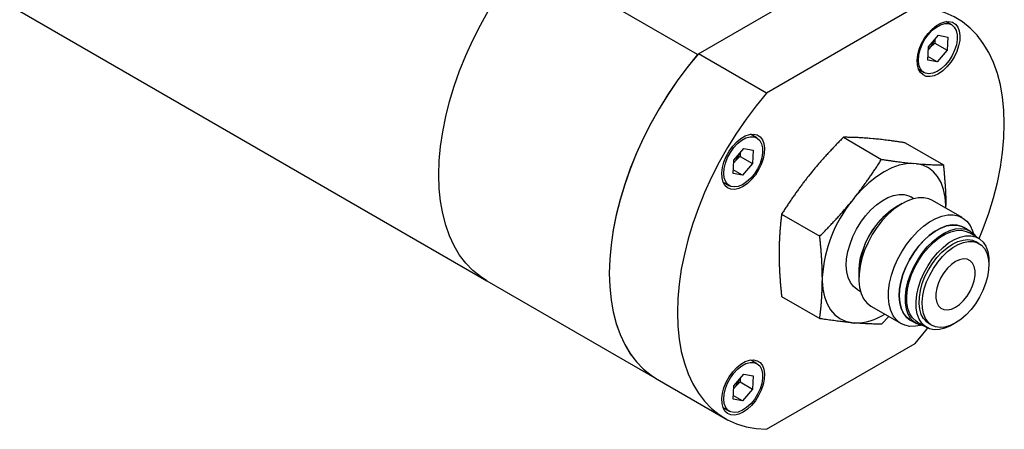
# Model space of a CAD drawing. Header units: inches. Extents: x 1.4 to 16.3, y 1 to 9.9.
# Tile 9 of 12: x 12.8 to 16.3, y 3.2 to 4.7. Entities that reach past the tile are written whole.
import ezdxf

# ---------------------------------------------------------------- set-up
doc = ezdxf.new("R2010")
doc.units = ezdxf.units.IN
doc.header["$MEASUREMENT"] = 0

msp = doc.modelspace()

# ---------------------------------------------------------------- linework, layer by layer
at = {"color": 7, "linetype": 'Continuous', "lineweight": 25}
for p, q in [((15.1853, 4.5718), (14.5757, 4.9237)), ((15.1881, 4.5749), (15.7201, 4.8821)), ((12.7607, 4.7275), (14.431, 3.7633)), ((15.9637, 4.7414), (15.4316, 4.4343)), ((16.0936, 4.6784), (16.0734, 4.6901)), ((16.0108, 4.5992), (16.0466, 4.6408)), ((16.0333, 4.6253), (16.034, 4.6127)), ((16.0466, 4.6408), (16.0803, 4.6348)), ((16.0803, 4.6348), (16.0781, 4.5872)), ((16.0086, 4.5515), (16.0108, 4.5992)), ((16.0103, 4.5882), (16.0197, 4.5992)), ((16.034, 4.6127), (16.0781, 4.5872)), ((16.0781, 4.5872), (16.0422, 4.5456)), ((15.4316, 4.4343), (15.1881, 4.5749)), ((16.0422, 4.5456), (16.0086, 4.5515)), ((16.0422, 4.5456), (16.0092, 4.5647)), ((15.9754, 4.5194), (15.9952, 4.508)), ((15.3976, 4.2737), (15.3749, 4.2868)), ((15.7068, 4.2761), (15.8432, 4.1973)), ((15.8133, 4.271), (15.803, 4.2719)), ((15.3147, 4.1944), (15.3506, 4.236)), ((15.3506, 4.236), (15.3842, 4.2301)), ((15.3842, 4.2301), (15.382, 4.1825)), ((15.9278, 4.2563), (16.0642, 4.1776)), ((15.3125, 4.1468), (15.3147, 4.1944)), ((15.3142, 4.1835), (15.3236, 4.1944)), ((15.3372, 4.2205), (15.3379, 4.2079)), ((15.3379, 4.2079), (15.382, 4.1825)), ((15.3461, 4.1408), (15.3131, 4.1599)), ((15.382, 4.1825), (15.3461, 4.1408)), ((15.968, 4.1817), (15.9577, 4.1826)), ((15.3461, 4.1408), (15.3125, 4.1468)), ((15.5923, 4.1503), (15.582, 4.1375)), ((15.2765, 4.1163), (15.2991, 4.1032)), ((15.747, 4.061), (15.7367, 4.0482)), ((15.9591, 4.0566), (15.948, 4.0631)), ((15.9166, 4.0389), (15.8965, 4.0273)), ((16.1316, 3.9888), (16.026, 4.0498)), ((16.0733, 4.0224), (16.0733, 4.0319)), ((15.4858, 4.0012), (15.6222, 3.9225)), ((16.1593, 3.9411), (16.1372, 3.9538)), ((16.1891, 3.9161), (16.1559, 3.9352)), ((16.1922, 3.8961), (16.1812, 3.9024)), ((15.4767, 3.866), (15.4767, 3.8523)), ((15.6314, 3.7767), (15.6314, 3.763)), ((15.7619, 3.7942), (15.7619, 3.771)), ((14.431, 3.7633), (15.0407, 3.4113)), ((15.4858, 3.7066), (15.6222, 3.6278)), ((15.7567, 3.7318), (15.7679, 3.7253)), ((15.8072, 3.6709), (15.9128, 3.6099)), ((15.8691, 3.6352), (15.8432, 3.6081)), ((15.7367, 3.6131), (15.747, 3.6122)), ((15.946, 3.6225), (15.9681, 3.6098)), ((15.9714, 3.6156), (16.0046, 3.5965)), ((16.0125, 3.6101), (16.0234, 3.6038)), ((15.4316, 3.232), (15.9637, 3.5391)), ((15.3976, 3.4669), (15.3752, 3.4798)), ((15.3147, 3.3877), (15.3506, 3.4293)), ((15.3506, 3.4293), (15.3842, 3.4233)), ((15.3842, 3.4233), (15.382, 3.3757)), ((15.0407, 3.4113), (15.2843, 3.2707)), ((15.3125, 3.34), (15.3147, 3.3877)), ((15.3142, 3.3767), (15.3236, 3.3877)), ((15.3372, 3.4138), (15.3379, 3.4012)), ((15.3379, 3.4012), (15.382, 3.3757)), ((15.3461, 3.3341), (15.3131, 3.3532)), ((15.382, 3.3757), (15.3461, 3.3341)), ((15.3461, 3.3341), (15.3125, 3.34)), ((15.2764, 3.3096), (15.2991, 3.2965))]:
    msp.add_line(p, q, dxfattribs=at)
at = {"color": 7, "linetype": 'Continuous', "lineweight": 25, "flags": 128}
for points in [[(14.431, 3.7633), (14.4083, 3.7779), (14.3811, 3.8001), (14.3564, 3.8259), (14.3342, 3.8551), (14.3148, 3.8877), (14.2982, 3.9234), (14.2844, 3.962), (14.2737, 4.0034), (14.266, 4.0473), (14.2613, 4.0935), (14.2598, 4.1418), (14.2613, 4.1919), (14.266, 4.2434), (14.2737, 4.2963), (14.2844, 4.3501), (14.2982, 4.4046), (14.3148, 4.4594), (14.3342, 4.5144), (14.3564, 4.5692), (14.3811, 4.6236), (14.4083, 4.6771), (14.4378, 4.7296)], [(14.431, 3.7633), (14.4083, 3.7779), (14.3811, 3.8001), (14.3564, 3.8259), (14.3342, 3.8551), (14.3148, 3.8877), (14.2982, 3.9234), (14.2844, 3.962), (14.2737, 4.0034), (14.266, 4.0473), (14.2613, 4.0935), (14.2598, 4.1418), (14.2613, 4.1919), (14.266, 4.2434), (14.2737, 4.2963), (14.2844, 4.3501), (14.2982, 4.4046), (14.3148, 4.4594), (14.3342, 4.5144), (14.3564, 4.5692), (14.3811, 4.6236), (14.4083, 4.6771), (14.4378, 4.7296)], [(16.1928, 3.9137), (16.2071, 3.9497), (16.2268, 4.005), (16.2435, 4.0602), (16.2574, 4.1149), (16.2682, 4.169), (16.276, 4.2221), (16.2807, 4.2739), (16.2823, 4.3242), (16.2807, 4.3727), (16.276, 4.4191), (16.2682, 4.4632), (16.2574, 4.5048), (16.2435, 4.5435), (16.2268, 4.5793), (16.2071, 4.6119), (16.1848, 4.6412), (16.1598, 4.6669), (16.1324, 4.689), (16.1027, 4.7074), (16.0707, 4.7218), (16.0368, 4.7324), (16.0011, 4.7389), (15.9637, 4.7414)], [(16.0471, 4.5035), (16.0317, 4.4964), (16.0169, 4.4932), (16.0033, 4.4941), (15.9916, 4.499), (15.9821, 4.5076), (15.9753, 4.5198), (15.9714, 4.5348), (15.9706, 4.5522), (15.973, 4.5713), (15.9783, 4.5912), (15.9865, 4.6111), (15.9972, 4.6302), (16.0099, 4.6478), (16.0242, 4.663), (16.0393, 4.6754), (16.0548, 4.6843), (16.07, 4.6895), (16.0842, 4.6907), (16.0969, 4.6878), (16.1076, 4.681), (16.1158, 4.6705), (16.1212, 4.6569), (16.1235, 4.6405), (16.1227, 4.6222), (16.1189, 4.6027), (16.112, 4.5827), (16.1026, 4.563), (16.0908, 4.5446), (16.0773, 4.5281), (16.0625, 4.5142), (16.0471, 4.5035)], [(16.0825, 4.6825), (16.0941, 4.6781), (16.1034, 4.6699), (16.11, 4.658), (16.1135, 4.6431), (16.1137, 4.6259), (16.1107, 4.6071), (16.1047, 4.5877), (16.0958, 4.5686), (16.0845, 4.5506), (16.0713, 4.5346), (16.0569, 4.5213), (16.0418, 4.5114), (16.0269, 4.5053), (16.0129, 4.5033), (16.0003, 4.5056), (15.9897, 4.5119), (15.9818, 4.522), (15.9767, 4.5355), (15.9748, 4.5517), (15.9762, 4.5697), (15.9808, 4.5889), (15.9883, 4.6083), (15.9985, 4.627), (16.0108, 4.6441), (16.0247, 4.6588), (16.0395, 4.6705), (16.0545, 4.6785), (16.0691, 4.6826), (16.0825, 4.6825)], [(15.1881, 4.5749), (15.1507, 4.5293), (15.1149, 4.4814), (15.081, 4.4317), (15.0491, 4.3804), (15.0193, 4.3277), (14.9919, 4.2739), (14.9669, 4.2194), (14.9446, 4.1643), (14.925, 4.1091), (14.9082, 4.0539), (14.8944, 3.9991), (14.8835, 3.9451), (14.8757, 3.892), (14.871, 3.8401), (14.8695, 3.7898), (14.871, 3.7414), (14.8757, 3.6949), (14.8835, 3.6508), (14.8944, 3.6093), (14.9082, 3.5705), (14.925, 3.5347), (14.9446, 3.5021), (14.9669, 3.4729), (14.9919, 3.4471), (15.0193, 3.425), (15.0407, 3.4113)], [(15.1853, 4.5718), (15.1483, 4.5262), (15.1128, 4.4784), (15.0791, 4.4289), (15.0475, 4.3777), (15.018, 4.3252), (14.9908, 4.2716), (14.966, 4.2173), (14.9439, 4.1625), (14.9245, 4.1075), (14.9078, 4.0526), (14.8941, 3.9981), (14.8834, 3.9443), (14.8757, 3.8915), (14.871, 3.8399), (14.8695, 3.7898), (14.871, 3.7416), (14.8757, 3.6954), (14.8834, 3.6515), (14.8941, 3.6101), (14.9078, 3.5714), (14.9245, 3.5357), (14.9439, 3.5032), (14.966, 3.4739), (14.9908, 3.4482), (15.018, 3.426), (15.0407, 3.4113)], [(15.4316, 4.4343), (15.3943, 4.3886), (15.3585, 4.3408), (15.3246, 4.2911), (15.2927, 4.2398), (15.2629, 4.1871), (15.2355, 4.1333), (15.2105, 4.0787), (15.1882, 4.0237), (15.1686, 3.9684), (15.1518, 3.9133), (15.1379, 3.8585), (15.1271, 3.8044), (15.1193, 3.7514), (15.1146, 3.6995), (15.113, 3.6492), (15.1146, 3.6007), (15.1193, 3.5543), (15.1271, 3.5102), (15.1379, 3.4687), (15.1518, 3.4299), (15.1686, 3.3941), (15.1882, 3.3615), (15.2105, 3.3323), (15.2355, 3.3065), (15.2629, 3.2844), (15.2927, 3.2661), (15.3246, 3.2516), (15.3585, 3.241), (15.3943, 3.2345), (15.4316, 3.232)], [(15.3483, 4.1001), (15.3328, 4.093), (15.3181, 4.0898), (15.3045, 4.0907), (15.2928, 4.0956), (15.2833, 4.1042), (15.2765, 4.1163), (15.2726, 4.1314), (15.2718, 4.1488), (15.2741, 4.1679), (15.2795, 4.1877), (15.2877, 4.2077), (15.2984, 4.2268), (15.3111, 4.2443), (15.3253, 4.2596), (15.3405, 4.272), (15.356, 4.2809), (15.3712, 4.2861), (15.3854, 4.2872), (15.3981, 4.2844), (15.4088, 4.2776), (15.417, 4.2671), (15.4224, 4.2534), (15.4247, 4.2371), (15.4239, 4.2188), (15.42, 4.1992), (15.4132, 4.1792), (15.4037, 4.1596), (15.392, 4.1412), (15.3784, 4.1247), (15.3637, 4.1108), (15.3483, 4.1001)], [(15.3864, 4.2777), (15.3981, 4.2734), (15.4074, 4.2651), (15.4139, 4.2532), (15.4174, 4.2384), (15.4177, 4.2211), (15.4147, 4.2024), (15.4086, 4.183), (15.3997, 4.1638), (15.3884, 4.1458), (15.3752, 4.1298), (15.3608, 4.1165), (15.3458, 4.1066), (15.3309, 4.1006), (15.3168, 4.0986), (15.3042, 4.1008), (15.2937, 4.1071), (15.2857, 4.1173), (15.2806, 4.1307), (15.2788, 4.1469), (15.2801, 4.165), (15.2847, 4.1842), (15.2922, 4.2036), (15.3024, 4.2223), (15.3147, 4.2394), (15.3286, 4.2541), (15.3434, 4.2657), (15.3584, 4.2738), (15.373, 4.2778), (15.3864, 4.2777)], [(15.9577, 4.1826), (15.9328, 4.1816), (15.9067, 4.1762), (15.8797, 4.1665), (15.8523, 4.1527), (15.825, 4.1349), (15.798, 4.1135), (15.7719, 4.0887), (15.747, 4.061)], [(16.0733, 4.0319), (16.0709, 4.062), (16.0651, 4.0896), (16.056, 4.1143), (16.0438, 4.1356), (16.0286, 4.1532), (16.0107, 4.1669), (15.9904, 4.1765), (15.968, 4.1817)], [(15.7567, 3.7318), (15.7561, 3.7321), (15.7427, 3.7427), (15.7319, 3.7568), (15.7239, 3.7743), (15.719, 3.7946), (15.7171, 3.8174), (15.7184, 3.842), (15.7229, 3.8679), (15.7304, 3.8945), (15.7407, 3.9212), (15.7537, 3.9473), (15.769, 3.9723), (15.7862, 3.9955), (15.805, 4.0164), (15.8249, 4.0345), (15.8454, 4.0494), (15.8661, 4.0607), (15.8865, 4.0682), (15.9061, 4.0717), (15.9244, 4.0712), (15.941, 4.0665), (15.948, 4.0631)], [(16.026, 4.0498), (16.0122, 4.0559), (15.994, 4.0597), (15.9741, 4.0593), (15.9531, 4.055), (15.9313, 4.0466), (15.9093, 4.0345), (15.8873, 4.0188), (15.866, 3.9999), (15.8457, 3.9782), (15.8269, 3.954), (15.8099, 3.928), (15.795, 3.9005), (15.7827, 3.8723), (15.773, 3.8438), (15.7663, 3.8156), (15.7626, 3.7884), (15.7621, 3.7626), (15.7647, 3.7388), (15.7704, 3.7175), (15.7791, 3.6991), (15.7906, 3.684), (15.8047, 3.6724), (15.8072, 3.6709)], [(15.8882, 3.8113), (15.9006, 3.8396), (15.9155, 3.867), (15.9325, 3.8931), (15.9513, 3.9172), (15.9716, 3.9389), (15.9929, 3.9579), (16.0148, 3.9735), (16.0369, 3.9857), (16.0587, 3.994), (16.0797, 3.9984), (16.0995, 3.9987), (16.1178, 3.995), (16.1342, 3.9872), (16.1482, 3.9757), (16.1597, 3.9606), (16.1684, 3.9422), (16.1716, 3.9318)], [(16.1403, 3.952), (16.1303, 3.9574), (16.1137, 3.962), (16.0953, 3.9626), (16.0758, 3.9591), (16.0554, 3.9516), (16.0347, 3.9402), (16.0141, 3.9253), (15.9942, 3.9072), (15.9754, 3.8863), (15.9582, 3.8631), (15.9429, 3.8381), (15.9299, 3.812), (15.9196, 3.7853), (15.9121, 3.7586), (15.9076, 3.7327), (15.9063, 3.7081), (15.9081, 3.6853), (15.9131, 3.665), (15.9211, 3.6475), (15.9319, 3.6334), (15.9453, 3.6228), (15.9491, 3.6208)], [(15.946, 3.6225), (15.9453, 3.6229), (15.932, 3.6334), (15.9212, 3.6476), (15.9132, 3.665), (15.9082, 3.6854), (15.9064, 3.7081), (15.9077, 3.7327), (15.9121, 3.7587), (15.9196, 3.7853), (15.93, 3.812), (15.943, 3.8381), (15.9582, 3.863), (15.9755, 3.8862), (15.9942, 3.9071), (16.0141, 3.9252), (16.0347, 3.9401), (16.0554, 3.9515), (16.0757, 3.959), (16.0953, 3.9625), (16.1136, 3.9619), (16.1303, 3.9573), (16.1372, 3.9538)], [(15.9466, 3.7859), (15.9583, 3.8124), (15.9724, 3.838), (15.9887, 3.8621), (16.0068, 3.8842), (16.0262, 3.9038), (16.0465, 3.9204), (16.0671, 3.9335), (16.0877, 3.943), (16.1078, 3.9485), (16.1268, 3.95), (16.1443, 3.9473), (16.1599, 3.9407), (16.1733, 3.9302), (16.1811, 3.9207)], [(15.9714, 3.6156), (15.9667, 3.6186), (15.9543, 3.6302), (15.9445, 3.6453), (15.9377, 3.6637), (15.9339, 3.6848), (15.9334, 3.7081), (15.9361, 3.7331), (15.9419, 3.7591), (15.9507, 3.7855), (15.9623, 3.8117), (15.9764, 3.837), (15.9926, 3.8607), (16.0106, 3.8824), (16.0299, 3.9014), (16.05, 3.9174), (16.0705, 3.9298), (16.0908, 3.9384), (16.1104, 3.9431), (16.1289, 3.9435), (16.1458, 3.9399), (16.1559, 3.9352)], [(16.0125, 3.6101), (16.0044, 3.6158), (15.9935, 3.6277), (15.9853, 3.643), (15.9799, 3.6612), (15.9776, 3.6819), (15.9784, 3.7045), (15.9822, 3.7285), (15.989, 3.7531), (15.9986, 3.7779), (16.0108, 3.8021), (16.0251, 3.8251), (16.0414, 3.8463), (16.059, 3.8652), (16.0777, 3.8812), (16.0968, 3.8941), (16.116, 3.9033), (16.1346, 3.9088), (16.1523, 3.9103), (16.1685, 3.9078), (16.1812, 3.9024)], [(15.9838, 3.7664), (15.9954, 3.7926), (16.0095, 3.8178), (16.0258, 3.8416), (16.0438, 3.8633), (16.0631, 3.8823), (16.0832, 3.8982), (16.1036, 3.9107), (16.1239, 3.9193), (16.1436, 3.9239), (16.1621, 3.9244), (16.1789, 3.9208), (16.1938, 3.9131), (16.2062, 3.9015), (16.216, 3.8864), (16.2228, 3.868), (16.2266, 3.8469), (16.2271, 3.8236), (16.2271, 3.8227)], [(16.0044, 3.7592), (16.0154, 3.7837), (16.0287, 3.8074), (16.044, 3.8296), (16.061, 3.8497), (16.0792, 3.8673), (16.0982, 3.8818), (16.1174, 3.8928), (16.1363, 3.9002), (16.1546, 3.9037), (16.1716, 3.9032), (16.1869, 3.8988), (16.2002, 3.8905), (16.2111, 3.8785), (16.2194, 3.8632), (16.2247, 3.845), (16.227, 3.8243), (16.2262, 3.8017), (16.2224, 3.7778), (16.2156, 3.7531), (16.206, 3.7284), (16.1938, 3.7042), (16.1795, 3.6812), (16.1632, 3.66), (16.1456, 3.6411), (16.1269, 3.625), (16.1078, 3.6122), (16.0886, 3.6029), (16.07, 3.5974), (16.0523, 3.5959), (16.0361, 3.5984), (16.0217, 3.6048), (16.0096, 3.615), (16, 3.6287), (15.9932, 3.6455), (15.9893, 3.665), (15.9886, 3.6867), (15.9909, 3.71), (15.9962, 3.7344), (16.0044, 3.7592)], [(16.169, 3.7445), (16.175, 3.7635), (16.1781, 3.782), (16.1781, 3.7991), (16.175, 3.814), (16.169, 3.8261), (16.1603, 3.8349), (16.1493, 3.84), (16.1365, 3.8412), (16.1225, 3.8383), (16.1078, 3.8316), (16.0931, 3.8213), (16.079, 3.8079), (16.0662, 3.792), (16.0552, 3.7743), (16.0465, 3.7554), (16.0405, 3.7364), (16.0375, 3.7179), (16.0375, 3.7008), (16.0405, 3.6859), (16.0465, 3.6738), (16.0552, 3.665), (16.0662, 3.6599), (16.079, 3.6588), (16.0931, 3.6616), (16.1078, 3.6683), (16.1225, 3.6786), (16.1365, 3.692), (16.1493, 3.7079), (16.1603, 3.7257), (16.169, 3.7445)], [(15.9822, 3.6037), (15.9647, 3.6003), (15.9449, 3.6), (15.9266, 3.6038), (15.9103, 3.6115), (15.8962, 3.623), (15.8847, 3.6381), (15.876, 3.6566), (15.8703, 3.6779), (15.8677, 3.7017), (15.8682, 3.7274), (15.8719, 3.7547), (15.8786, 3.7828), (15.8882, 3.8113)], [(15.9966, 3.6011), (15.9916, 3.6017), (15.975, 3.6063), (15.9605, 3.6149), (15.9483, 3.6273), (15.9389, 3.6432), (15.9324, 3.6621), (15.929, 3.6837), (15.9287, 3.7075), (15.9316, 3.7328), (15.9376, 3.7592), (15.9466, 3.7859)], [(15.6314, 3.763), (15.6338, 3.7328), (15.6396, 3.7052), (15.6487, 3.6806), (15.6609, 3.6593), (15.6761, 3.6416), (15.6939, 3.6279), (15.7143, 3.6184), (15.7367, 3.6131)], [(16.1045, 3.6103), (16.09, 3.6019), (16.0697, 3.5933), (16.0501, 3.5886), (16.0316, 3.5882), (16.0147, 3.5918), (15.9999, 3.5995), (15.9874, 3.6111), (15.9776, 3.6262), (15.9708, 3.6445), (15.9671, 3.6656), (15.9665, 3.689), (15.9692, 3.7139), (15.975, 3.74), (15.9838, 3.7664)], [(15.9637, 3.5391), (16.0011, 3.5848), (16.0085, 3.5944)], [(15.3483, 3.2931), (15.3328, 3.286), (15.3181, 3.2829), (15.3045, 3.2837), (15.2928, 3.2886), (15.2833, 3.2973), (15.2765, 3.3094), (15.2726, 3.3244), (15.2718, 3.3419), (15.2741, 3.3609), (15.2795, 3.3808), (15.2877, 3.4007), (15.2984, 3.4198), (15.3111, 3.4374), (15.3253, 3.4526), (15.3405, 3.465), (15.356, 3.4739), (15.3712, 3.4791), (15.3854, 3.4803), (15.3981, 3.4774), (15.4088, 3.4706), (15.417, 3.4601), (15.4224, 3.4465), (15.4247, 3.4301), (15.4239, 3.4118), (15.42, 3.3923), (15.4132, 3.3723), (15.4037, 3.3526), (15.392, 3.3342), (15.3784, 3.3177), (15.3637, 3.3038), (15.3483, 3.2931)], [(15.3864, 3.4709), (15.3981, 3.4666), (15.4074, 3.4584), (15.4139, 3.4465), (15.4174, 3.4316), (15.4177, 3.4144), (15.4147, 3.3956), (15.4086, 3.3762), (15.3997, 3.3571), (15.3884, 3.3391), (15.3752, 3.3231), (15.3608, 3.3098), (15.3458, 3.2999), (15.3309, 3.2938), (15.3168, 3.2918), (15.3042, 3.2941), (15.2937, 3.3004), (15.2857, 3.3105), (15.2806, 3.324), (15.2788, 3.3401), (15.2801, 3.3582), (15.2847, 3.3774), (15.2922, 3.3968), (15.3024, 3.4155), (15.3147, 3.4326), (15.3286, 3.4473), (15.3434, 3.459), (15.3584, 3.467), (15.373, 3.4711), (15.3864, 3.4709)]]:
    msp.add_lwpolyline(points, dxfattribs=at)
at = {"color": 7, "linetype": 'Continuous', "lineweight": 25}
for centre, radius, start, end in [((15.9515, 4.6469), 0.0832, 325.0178, 343.2282), ((15.2554, 4.2421), 0.0832, 325.0178, 343.2282), ((16.1127, 3.7461), 0.4823, 141.2247, 176.364), ((16.0518, 3.7823), 0.2901, 122.3583, 177.6471), ((16.0434, 3.7888), 0.2801, 118.5386, 160.4868), ((15.9922, 3.7932), 0.2307, 157.2708, 183.5199), ((15.7452, 3.819), 0.2069, 270.4963, 301.9403), ((15.2554, 3.4354), 0.0832, 325.0178, 343.2282)]:
    msp.add_arc(centre, radius, start, end, dxfattribs=at)
for points in [[(16.034, 4.6127), (16.029, 4.6084), (16.0242, 4.6039), (16.0197, 4.5992)], [(15.3379, 4.2079), (15.3329, 4.2036), (15.3281, 4.1991), (15.3236, 4.1944)], [(15.3379, 3.4012), (15.3329, 3.3969), (15.3281, 3.3924), (15.3236, 3.3877)]]:
    msp.add_open_spline(points, degree=3, dxfattribs=at)
for points, knots in [([(15.7068, 4.2761), (15.7025, 4.2718), (15.694, 4.2632), (15.6814, 4.2503), (15.6692, 4.2375), (15.6572, 4.2248), (15.6456, 4.2121), (15.6343, 4.1996), (15.6234, 4.1872), (15.6127, 4.1748), (15.6024, 4.1626), (15.5957, 4.1544), (15.5923, 4.1503)], [0, 0, 0, 0, 0.106949, 0.212315, 0.316111, 0.418351, 0.519051, 0.618225, 0.71589, 0.812062, 0.906759, 1, 1, 1, 1]), ([(15.803, 4.2719), (15.8, 4.2722), (15.7941, 4.2727), (15.7853, 4.2733), (15.7765, 4.2739), (15.7678, 4.2744), (15.759, 4.2749), (15.7503, 4.2752), (15.7415, 4.2755), (15.7328, 4.2758), (15.7241, 4.276), (15.7154, 4.2761), (15.7097, 4.2761), (15.7068, 4.2761)], [0, 0, 0, 0, 0.084704, 0.170611, 0.257734, 0.346087, 0.435682, 0.526532, 0.618648, 0.712042, 0.806726, 0.902708, 1, 1, 1, 1]), ([(15.9278, 4.2563), (15.9235, 4.257), (15.9149, 4.2583), (15.9024, 4.2601), (15.8901, 4.2619), (15.8782, 4.2635), (15.8666, 4.265), (15.8553, 4.2665), (15.8443, 4.2678), (15.8337, 4.269), (15.8233, 4.2701), (15.8166, 4.2707), (15.8133, 4.271)], [0, 0, 0, 0, 0.1069488, 0.2123146, 0.3161107, 0.4183514, 0.5190511, 0.6182253, 0.71589, 0.8120621, 0.9067593, 1, 1, 1, 1]), ([(15.747, 4.061), (15.75, 4.0648), (15.7559, 4.0723), (15.7647, 4.0837), (15.7735, 4.0954), (15.7822, 4.1074), (15.791, 4.1195), (15.7997, 4.1319), (15.8085, 4.1445), (15.8172, 4.1574), (15.8259, 4.1705), (15.8346, 4.1838), (15.8403, 4.1928), (15.8432, 4.1973)], [0, 0, 0, 0, 0.084704, 0.170611, 0.257734, 0.346087, 0.435682, 0.526532, 0.618648, 0.712042, 0.806726, 0.902708, 1, 1, 1, 1]), ([(15.8432, 4.1973), (15.8475, 4.1967), (15.856, 4.1954), (15.8686, 4.1935), (15.8808, 4.1918), (15.8928, 4.1901), (15.9044, 4.1886), (15.9157, 4.1872), (15.9266, 4.1859), (15.9373, 4.1847), (15.9476, 4.1836), (15.9543, 4.183), (15.9577, 4.1826)], [0, 0, 0, 0, 0.106949, 0.212315, 0.316111, 0.418351, 0.519051, 0.618225, 0.71589, 0.812062, 0.906759, 1, 1, 1, 1]), ([(15.968, 4.1817), (15.9709, 4.1815), (15.9769, 4.181), (15.9856, 4.1803), (15.9944, 4.1798), (16.0032, 4.1792), (16.012, 4.1788), (16.0207, 4.1784), (16.0294, 4.1781), (16.0382, 4.1779), (16.0469, 4.1777), (16.0556, 4.1776), (16.0613, 4.1776), (16.0642, 4.1776)], [0, 0, 0, 0, 0.084704, 0.170611, 0.257734, 0.346087, 0.435682, 0.526532, 0.618648, 0.712042, 0.806726, 0.902708, 1, 1, 1, 1]), ([(16.0642, 4.1776), (16.0647, 4.1723), (16.0659, 4.1617), (16.0673, 4.1461), (16.0687, 4.1308), (16.0698, 4.1158), (16.0708, 4.1011), (16.0717, 4.0866), (16.0723, 4.0725), (16.0728, 4.0587), (16.0732, 4.0451), (16.0733, 4.0363), (16.0733, 4.0319)], [0, 0, 0, 0, 0.106949, 0.212315, 0.316111, 0.418351, 0.519051, 0.618225, 0.71589, 0.812062, 0.906759, 1, 1, 1, 1]), ([(15.582, 4.1375), (15.5791, 4.1338), (15.5731, 4.1263), (15.5644, 4.1148), (15.5556, 4.1031), (15.5468, 4.0912), (15.538, 4.079), (15.5293, 4.0666), (15.5206, 4.054), (15.5118, 4.0411), (15.5031, 4.028), (15.4944, 4.0147), (15.4887, 4.0057), (15.4858, 4.0012)], [0, 0, 0, 0, 0.084704, 0.170611, 0.257734, 0.346087, 0.435682, 0.526532, 0.618648, 0.712042, 0.806726, 0.902708, 1, 1, 1, 1]), ([(15.6222, 3.9225), (15.6265, 3.9268), (15.6351, 3.9354), (15.6476, 3.9483), (15.6599, 3.9611), (15.6718, 3.9738), (15.6834, 3.9864), (15.6947, 3.9989), (15.7057, 4.0114), (15.7163, 4.0237), (15.7267, 4.036), (15.7334, 4.0442), (15.7367, 4.0482)], [0, 0, 0, 0, 0.106949, 0.212315, 0.316111, 0.418351, 0.519051, 0.618225, 0.71589, 0.812062, 0.906759, 1, 1, 1, 1]), ([(15.4858, 4.0012), (15.4853, 3.9965), (15.4841, 3.9873), (15.4827, 3.9734), (15.4813, 3.9596), (15.4802, 3.946), (15.4792, 3.9324), (15.4783, 3.9189), (15.4777, 3.9056), (15.4772, 3.8923), (15.4768, 3.8792), (15.4767, 3.8704), (15.4767, 3.866)], [0, 0, 0, 0, 0.106949, 0.212315, 0.316111, 0.418351, 0.519051, 0.618225, 0.71589, 0.812062, 0.906759, 1, 1, 1, 1]), ([(15.6314, 3.7767), (15.6313, 3.7807), (15.6313, 3.7888), (15.631, 3.8011), (15.6305, 3.8136), (15.63, 3.8263), (15.6293, 3.8393), (15.6285, 3.8526), (15.6275, 3.8661), (15.6264, 3.8798), (15.6251, 3.8938), (15.6238, 3.908), (15.6227, 3.9176), (15.6222, 3.9225)], [0, 0, 0, 0, 0.084704, 0.170611, 0.257734, 0.346087, 0.435682, 0.526532, 0.618648, 0.712042, 0.806726, 0.902708, 1, 1, 1, 1]), ([(15.4767, 3.8523), (15.4767, 3.8483), (15.4768, 3.8402), (15.4771, 3.8279), (15.4775, 3.8154), (15.4781, 3.8027), (15.4788, 3.7897), (15.4796, 3.7764), (15.4806, 3.7629), (15.4817, 3.7492), (15.4829, 3.7352), (15.4843, 3.721), (15.4853, 3.7114), (15.4858, 3.7066)], [0, 0, 0, 0, 0.084704, 0.170611, 0.257734, 0.346087, 0.435682, 0.526532, 0.618648, 0.712042, 0.806726, 0.902708, 1, 1, 1, 1]), ([(15.6222, 3.6278), (15.6228, 3.6325), (15.6239, 3.6417), (15.6254, 3.6556), (15.6267, 3.6694), (15.6279, 3.6831), (15.6289, 3.6966), (15.6297, 3.7101), (15.6304, 3.7235), (15.6309, 3.7367), (15.6312, 3.7499), (15.6313, 3.7586), (15.6314, 3.763)], [0, 0, 0, 0, 0.106949, 0.212315, 0.316111, 0.418351, 0.519051, 0.618225, 0.71589, 0.812062, 0.906759, 1, 1, 1, 1]), ([(15.7367, 3.6131), (15.7337, 3.6134), (15.7276, 3.614), (15.7182, 3.615), (15.7086, 3.616), (15.6987, 3.6172), (15.6886, 3.6184), (15.6782, 3.6198), (15.6675, 3.6212), (15.6566, 3.6227), (15.6454, 3.6243), (15.6339, 3.626), (15.6261, 3.6272), (15.6222, 3.6278)], [0, 0, 0, 0, 0.084704, 0.170611, 0.257734, 0.346087, 0.435682, 0.526532, 0.618648, 0.712042, 0.806726, 0.902708, 1, 1, 1, 1]), ([(15.8432, 3.6081), (15.84, 3.6081), (15.8337, 3.6081), (15.8242, 3.6082), (15.8146, 3.6084), (15.805, 3.6087), (15.7954, 3.6091), (15.7857, 3.6095), (15.7761, 3.6101), (15.7664, 3.6107), (15.7568, 3.6114), (15.7502, 3.6119), (15.747, 3.6122)], [0, 0, 0, 0, 0.106949, 0.212315, 0.316111, 0.418351, 0.519051, 0.618225, 0.71589, 0.812062, 0.906759, 1, 1, 1, 1])]:
    msp.add_open_spline(points, degree=3, knots=knots, dxfattribs=at)

doc.saveas('drawing.dxf')
